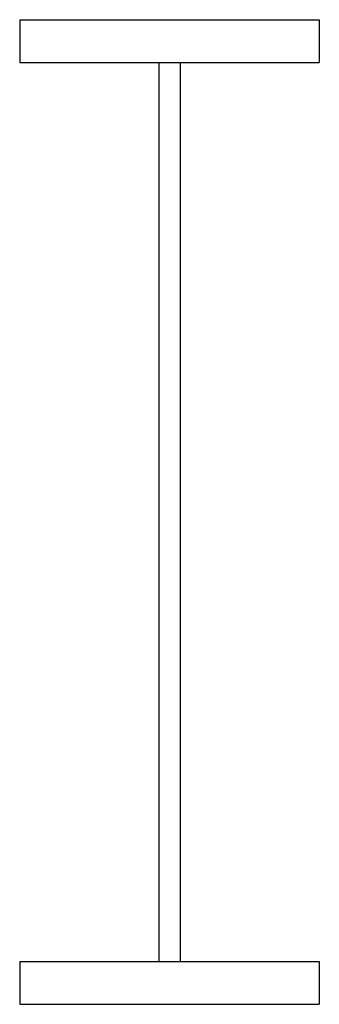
# Model space of a CAD drawing. Header units: metres. Extents: x -0.07 to 0.07, y -0.46 to 0.
import ezdxf

# ---------------------------------------------------------------- set-up
doc = ezdxf.new("R2010")
doc.units = ezdxf.units.M
doc.header["$LTSCALE"] = 0.0005

# ---------------------------------------------------------------- blocks, each defined once
blk = doc.blocks.new('*U36')
for p, q in [((-0.07, 0), (0.07, 0)), ((0.07, 0), (0.07, -0.02)), ((-0.07, 0), (-0.07, -0.02)), ((-0.07, -0.02), (0.07, -0.02)), ((-0.005, -0.02), (-0.005, -0.44)), ((0.005, -0.02), (0.005, -0.44)), ((-0.07, -0.44), (-0.07, -0.46)), ((-0.07, -0.44), (0.07, -0.44)), ((0.07, -0.44), (0.07, -0.46)), ((-0.07, -0.46), (0.07, -0.46))]:
    blk.add_line(p, q)

msp = doc.modelspace()

# ---------------------------------------------------------------- block references
msp.add_blockref('*U36', (0, 0))

doc.saveas('drawing.dxf')
